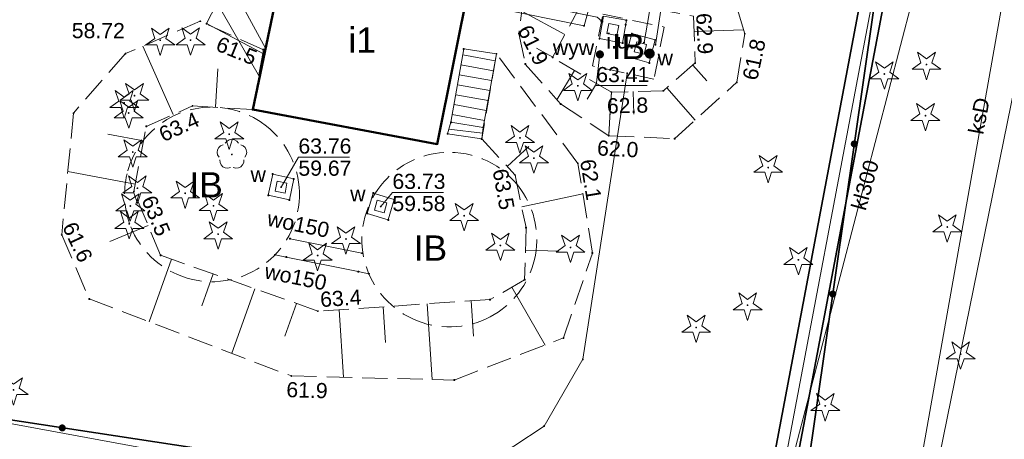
# Model space of a CAD drawing. Header units: millimetres. Extents: x 6421400 to 6424255, y 5791334 to 5793836.
# Tile 48 of 101: x 6422827 to 6422876, y 5792723 to 5792743. Entities that reach past the tile are written whole.
import ezdxf
from ezdxf.enums import TextEntityAlignment as Align

# ---------------------------------------------------------------- set-up
doc = ezdxf.new("R2010")
doc.units = ezdxf.units.MM
doc.linetypes.add('PRZER2-1', pattern=[1.5, 1, -0.5])
doc.linetypes.add('PRZER2_5-1', pattern=[1.75, 1.25, -0.5])
doc.layers.get('0').update_dxf_attribs({"color": 252})
for name, color, linetype, lineweight in [('GESBZO', 7, 'Continuous', 35), ('GESBZO_O', 252, 'Continuous', 35), ('GESDZI', 252, 'Continuous', 18), ('GSLKOG', 252, 'Continuous', 25), ('GSPPRB', 252, 'Continuous', 18), ('GSPRDI', 252, 'Continuous', 18), ('GSPRDL', 252, 'Continuous', 18), ('GSSSCH', 252, 'Continuous', 18), ('GSSZSN', 252, 'Continuous', 18), ('GULCNP', 252, 'Continuous', 18), ('GULCOI', 252, 'Continuous', 25), ('GULENN', 252, 'Continuous', 18), ('GULKDP', 252, 'Continuous', 18), ('GULKLP', 252, 'Continuous', 18), ('GULKLP_O', 252, 'Continuous', 18), ('GULKSP', 252, 'Continuous', 18), ('GULKSP_O', 252, 'Continuous', 18), ('GULWOP', 252, 'Continuous', 18), ('GULWOP_O', 252, 'Continuous', 18), ('GUPWWZ', 252, 'Continuous', 13), ('GUPWWZ_O', 252, 'Continuous', 13), ('GUSIBP', 252, 'Continuous', 18), ('GUSIBP_O', 252, 'Continuous', 18), ('GUSIKP', 252, 'Continuous', 18)]:
    doc.layers.add(name, color=color, linetype=linetype, lineweight=lineweight)
for name, color, linetype in [('GSPWPN', 252, 'Continuous'), ('GSPWPN_O', 252, 'Continuous'), ('GUPEUI', 252, 'Continuous'), ('GUPEUI_O', 252, 'Continuous'), ('GUPKSH_O', 252, 'Continuous'), ('GUPWSH', 252, 'Continuous'), ('GUPWSH_O', 252, 'Continuous'), ('GUPWWY', 252, 'Continuous'), ('GUPWWY_O', 252, 'Continuous'), ('xref', 252, 'Continuous')]:
    doc.layers.add(name, color=color, linetype=linetype)
doc.styles.add('Arial', font='arial.ttf')

# ---------------------------------------------------------------- blocks, each defined once
blk = doc.blocks.new('GSPRDI1')
blk.add_hatch(color=0).paths.add_polyline_path([(-0.045, 0), (-0.042798, -0.013906), (-0.036406, -0.02645), (-0.02645, -0.036406), (-0.013906, -0.042798), (0, -0.045), (0.013906, -0.042798), (0.02645, -0.036406), (0.036406, -0.02645), (0.042798, -0.013906), (0.045, 0), (0.042798, 0.013906), (0.036406, 0.02645), (0.02645, 0.036406), (0.013906, 0.042798), (0, 0.045), (-0.013906, 0.042798), (-0.02645, 0.036406), (-0.036406, 0.02645), (-0.042798, 0.013906)])
at = {"color": 0}
blk.add_lwpolyline([(0.088531, -0.272471), (-0.231778, -0.713338), (-0.231778, -0.168396), (-0.750048, 0), (-0.231778, 0.168396), (-0.231778, 0.713338), (0.088531, 0.272471), (0.606801, 0.440867), (0.286493, 0), (0.606801, -0.440867)], close=True, dxfattribs=at)
blk = doc.blocks.new('GSPRDL1')
blk.add_hatch(color=0).paths.add_polyline_path([(-0.045, 0), (-0.042798, -0.013906), (-0.036406, -0.02645), (-0.02645, -0.036406), (-0.013906, -0.042798), (0, -0.045), (0.013906, -0.042798), (0.02645, -0.036406), (0.036406, -0.02645), (0.042798, -0.013906), (0.045, 0), (0.042798, 0.013906), (0.036406, 0.02645), (0.02645, 0.036406), (0.013906, 0.042798), (0, 0.045), (-0.013906, 0.042798), (-0.02645, 0.036406), (-0.036406, 0.02645), (-0.042798, 0.013906)])
at = {"color": 0}
for points in [[(-0.646351, 0.068773), (-0.677512, 0.194901), (-0.663766, 0.324092), (-0.606763, 0.440839), (-0.513345, 0.531129), (-0.394725, 0.584125), (-0.265141, 0.593465)], [(-0.134326, 0.635969), (-0.024001, 0.70458), (0.103115, 0.731429), (0.231763, 0.713292), (0.346501, 0.652348), (0.433559, 0.55591), (0.482485, 0.435555)], [(0.563333, 0.324277), (0.662679, 0.240553), (0.727494, 0.127956), (0.75, 0), (0.727494, -0.127956), (0.662679, -0.240553), (0.563333, -0.324277)], [(-0.265141, -0.593465), (-0.394725, -0.584125), (-0.513345, -0.531129), (-0.606763, -0.440839), (-0.663766, -0.324092), (-0.677512, -0.194901), (-0.646351, -0.068773)], [(0.482485, -0.435555), (0.433559, -0.55591), (0.346501, -0.652348), (0.231763, -0.713292), (0.103115, -0.731429), (-0.024001, -0.70458), (-0.134326, -0.635969)]]:
    blk.add_lwpolyline(points, dxfattribs=at)
blk = doc.blocks.new('GSLKOG2')
blk.add_hatch(color=0).paths.add_polyline_path([(0, 0.175), (-0.045293, 0.169037), (-0.0875, 0.151554), (-0.123744, 0.123744), (-0.151554, 0.0875), (-0.169037, 0.045293), (-0.175, 0), (-0.169037, -0.045293), (-0.151554, -0.0875), (-0.123744, -0.123744), (-0.0875, -0.151554), (-0.045293, -0.169037), (0, -0.175), (0.045293, -0.169037), (0.0875, -0.151554), (0.123744, -0.123744), (0.151554, -0.0875), (0.169037, -0.045293), (0.175, 0), (0.169037, 0.045293), (0.151554, 0.0875), (0.123744, 0.123744), (0.0875, 0.151554), (0.045293, 0.169037)])
blk = doc.blocks.new('GSPWPN1')
blk.add_hatch(color=0).paths.add_polyline_path([(0, 0.045), (-0.011647, 0.043467), (-0.0225, 0.038971), (-0.03182, 0.03182), (-0.038971, 0.0225), (-0.043467, 0.011647), (-0.045, 0), (-0.043467, -0.011647), (-0.038971, -0.0225), (-0.03182, -0.03182), (-0.0225, -0.038971), (-0.011647, -0.043467), (0, -0.045), (0.011647, -0.043467), (0.0225, -0.038971), (0.03182, -0.03182), (0.038971, -0.0225), (0.043467, -0.011647), (0.045, 0), (0.043467, 0.011647), (0.038971, 0.0225), (0.03182, 0.03182), (0.0225, 0.038971), (0.011647, 0.043467)])
blk = doc.blocks.new('GUPWSH1')
blk.add_hatch(color=0).paths.add_polyline_path([(0, 0.045), (-0.011647, 0.043467), (-0.0225, 0.038971), (-0.03182, 0.03182), (-0.038971, 0.0225), (-0.043467, 0.011647), (-0.045, 0), (-0.043467, -0.011647), (-0.038971, -0.0225), (-0.03182, -0.03182), (-0.0225, -0.038971), (-0.011647, -0.043467), (0, -0.045), (0.011647, -0.043467), (0.0225, -0.038971), (0.03182, -0.03182), (0.038971, -0.0225), (0.043467, -0.011647), (0.045, 0), (0.043467, 0.011647), (0.038971, 0.0225), (0.03182, 0.03182), (0.0225, 0.038971), (0.011647, 0.043467)])
blk = doc.blocks.new('GUPWWY1')
blk.add_hatch(color=0).paths.add_polyline_path([(0, 0.2), (-0.051764, 0.193185), (-0.1, 0.173205), (-0.141421, 0.141421), (-0.173205, 0.1), (-0.193185, 0.051764), (-0.2, 0), (-0.193185, -0.051764), (-0.173205, -0.1), (-0.141421, -0.141421), (-0.1, -0.173205), (-0.051764, -0.193185), (0, -0.2), (0.051764, -0.193185), (0.1, -0.173205), (0.141421, -0.141421), (0.173205, -0.1), (0.193185, -0.051764), (0.2, 0), (0.193185, 0.051764), (0.173205, 0.1), (0.141421, 0.141421), (0.1, 0.173205), (0.051764, 0.193185)])
blk = doc.blocks.new('GUPEUI1')
blk.add_hatch(color=0).paths.add_polyline_path([(0, 0.25), (-0.064705, 0.241481), (-0.125, 0.216506), (-0.176777, 0.176777), (-0.216506, 0.125), (-0.241481, 0.064705), (-0.25, 0), (-0.241481, -0.064705), (-0.216506, -0.125), (-0.176777, -0.176777), (-0.125, -0.216506), (-0.064705, -0.241481), (0, -0.25), (0.064705, -0.241481), (0.125, -0.216506), (0.176777, -0.176777), (0.216506, -0.125), (0.241481, -0.064705), (0.25, 0), (0.241481, 0.064705), (0.216506, 0.125), (0.176777, 0.176777), (0.125, 0.216506), (0.064705, 0.241481)])
blk = doc.blocks.new('GUPWWZ1_2')
at = {"color": 0}
blk.add_lwpolyline([(-0.25, 0.25), (-0.25, -0.25), (0.25, -0.25), (0.25, 0.25)], close=True, dxfattribs=at)
blk = doc.blocks.new('GSPPRB0')
at = {"color": 0, "lineweight": 18}
blk.add_lwpolyline([(-0.007955, 0.0225), (0.007955, 0.0225), (0.0225, 0.007955), (0.0225, -0.007955), (0.007955, -0.0225), (-0.007955, -0.0225), (-0.0225, -0.007955), (-0.0225, 0.007955)], close=True, dxfattribs=at)
blk = doc.blocks.new('G$CC51CC4AD')
at = {"layer": 'GESBZO', "linetype": 'Continuous', "lineweight": 50, "elevation": 10.26}
blk.add_lwpolyline([(6422840.55, 5792747.57), (6422845.71, 5792746.54), (6422849.57, 5792745.77), (6422849.49, 5792745.39), (6422847.87, 5792737.25), (6422838.75, 5792738.96)], close=True, dxfattribs=at)
at = {"layer": 'GESDZI', "linetype": 'Continuous', "lineweight": 18, "elevation": 10.3}
for points in [[(6422795.341, 5792905.438), (6422908.081, 5792885.793), (6422911.194, 5792830.604), (6422917.26, 5792719.89), (6422863.06, 5792716.73), (6422822.73, 5792724.17), (6422811.63, 5792724.79), (6422810.34, 5792698.25), (6422801.082, 5792696.382), (6422784.98, 5792698.5), (6422786.28, 5792726.3), (6422688.8, 5792730.98), (6422628.77, 5792742.38), (6422626.228, 5792743.45), (6422630.461, 5792804.26), (6422635.086, 5792870.721), (6422635.545, 5792889.65), (6422641.575, 5792889.501), (6422641.844, 5792899.611), (6422635.964, 5792905.63), (6422636.303, 5792918.88), (6422638.343, 5792930.71), (6422642.952, 5792933.93)], [(6422917.26, 5792719.89), (6422810.34, 5792698.25), (6422811.63, 5792724.79), (6422822.73, 5792724.17), (6422863.06, 5792716.73)]]:
    blk.add_lwpolyline(points, close=True, dxfattribs=at)
at = {"layer": 'GSLKOG', "linetype": 'Continuous', "lineweight": 35, "elevation": 10.18}
for points in [[(6422865.67, 5792717.67), (6422822.66, 5792724.23), (6422830.52, 5792764.24), (6422845.2, 5792761.67)], [(6422849.27, 5792760.88), (6422871.3, 5792756.85), (6422865.67, 5792717.67)]]:
    blk.add_lwpolyline(points, dxfattribs=at)
at = {"layer": 'GSSSCH', "linetype": 'Continuous', "lineweight": 18, "elevation": 10.18}
for points in [[(6422849.18, 5792741.96), (6422850.8, 5792741.72), (6422850.14, 5792738.08), (6422848.55, 5792738.33)], [(6422848.55, 5792738.33), (6422850.14, 5792738.08), (6422850.07, 5792737.51), (6422848.38, 5792737.76)]]:
    blk.add_lwpolyline(points, close=True, dxfattribs=at)
for points in [[(6422850.738, 5792741.376), (6422849.129, 5792741.668)], [(6422850.648, 5792740.884), (6422849.044, 5792741.175)], [(6422850.559, 5792740.392), (6422848.958, 5792740.682)], [(6422850.47, 5792739.9), (6422848.873, 5792740.19)], [(6422850.381, 5792739.408), (6422848.787, 5792739.697)], [(6422850.292, 5792738.916), (6422848.702, 5792739.204)], [(6422850.202, 5792738.424), (6422848.616, 5792738.712)], [(6422850.105, 5792737.795), (6422848.451, 5792737.998)]]:
    blk.add_lwpolyline(points, dxfattribs=at)
at = {"layer": 'GSSZSN', "linetype": 'PRZER2_5-1', "lineweight": 18, "elevation": 10.14}
for points in [[(6422855.19, 5792744.55), (6422860.54, 5792743.59), (6422860.62, 5792741.27), (6422859.05, 5792739.89), (6422856.48, 5792739.82), (6422856.35, 5792737.67), (6422859.6, 5792737.52), (6422862.68, 5792740.31), (6422863.07, 5792742.71), (6422862.08, 5792746.04), (6422855.15, 5792747.17), (6422852.39, 5792746.33)], [(6422856.48, 5792739.82), (6422853.57, 5792741.54), (6422855.19, 5792744.55), (6422852.39, 5792746.33), (6422851.9, 5792742.72), (6422852.22, 5792741.21), (6422853.97, 5792739.24), (6422856.35, 5792737.67)], [(6422850.07, 5792737.51), (6422851.72, 5792735.72), (6422852.26, 5792733.12), (6422852.19, 5792730.54), (6422850.48, 5792729.56), (6422841.97, 5792728.99), (6422834.2, 5792731.75), (6422832.88, 5792734.91), (6422833.49, 5792738.13), (6422835.77, 5792739.14), (6422838.75, 5792738.96), (6422839.28, 5792741.92), (6422836.16, 5792743.33), (6422832.46, 5792741.73), (6422829.89, 5792738.78), (6422829.31, 5792732.76), (6422830.67, 5792729.59), (6422840.66, 5792725.78), (6422848.71, 5792725.58), (6422854.11, 5792727.66), (6422855.54, 5792731.86), (6422854.82, 5792736.3), (6422850.8, 5792741.72)]]:
    blk.add_lwpolyline(points, close=True, dxfattribs=at)
at = {"layer": 'GSSZSN', "linetype": 'Continuous', "lineweight": 18, "elevation": 10.14}
for points in [[(6422854.182, 5792742.678), (6422852.05, 5792743.826)], [(6422860.567, 5792742.817), (6422863.013, 5792742.901)], [(6422834.814, 5792738.717), (6422833.316, 5792742.1)], [(6422853.579, 5792741.557), (6422852.771, 5792741.992)], [(6422860.498, 5792741.163), (6422861.19, 5792740.375)], [(6422836.904, 5792739.072), (6422837.019, 5792740.981)], [(6422854.65, 5792740.902), (6422853.788, 5792739.444)], [(6422855.746, 5792740.254), (6422855.281, 5792739.468)], [(6422857.558, 5792739.849), (6422857.588, 5792738.73)], [(6422860.615, 5792738.439), (6422859.213, 5792740.034)], [(6422833.354, 5792737.41), (6422831.588, 5792737.745)], [(6422851.323, 5792736.15), (6422852.395, 5792737.138)], [(6422832.948, 5792735.267), (6422829.612, 5792735.899)], [(6422852.045, 5792734.157), (6422855.066, 5792734.785)], [(6422833.581, 5792733.233), (6422831.684, 5792732.44)], [(6422852.23, 5792731.999), (6422853.881, 5792731.954)], [(6422833.64, 5792728.457), (6422834.741, 5792731.558)], [(6422836.796, 5792730.828), (6422836.237, 5792729.254)], [(6422838.852, 5792730.098), (6422837.717, 5792726.902)], [(6422851.564, 5792730.181), (6422853.208, 5792727.312)], [(6422849.55, 5792729.498), (6422849.667, 5792727.746)], [(6422840.907, 5792729.368), (6422840.331, 5792727.746)], [(6422843.021, 5792729.06), (6422843.245, 5792725.716)], [(6422845.197, 5792729.206), (6422845.316, 5792727.434)], [(6422847.374, 5792729.352), (6422847.624, 5792725.607)]]:
    blk.add_lwpolyline(points, dxfattribs=at)
at = {"layer": 'GULCNP', "linetype": 'Continuous', "lineweight": 18, "elevation": 10.18}
blk.add_lwpolyline([(6422853.106, 5792644.778), (6422851.952, 5792644.795), (6422852.045, 5792652.798), (6422871.77, 5792757.03)], dxfattribs=at)
at = {"layer": 'GULCOI', "linetype": 'Continuous', "lineweight": 35, "elevation": 10.18}
blk.add_lwpolyline([(6422853.115, 5792645.328), (6422852.512, 5792645.339), (6422852.594, 5792652.745), (6422872.343, 5792756.943), (6422871.197, 5792757.116), (6422851.496, 5792652.851), (6422851.4, 5792644.259), (6422853.096, 5792644.229)], close=True, dxfattribs=at)
at = {"layer": 'GULENN', "linetype": 'Continuous', "lineweight": 18, "elevation": 10.18}
for points in [[(6422846.17, 5792748.848), (6422839.393, 5792750.344), (6422838.886, 5792747.918), (6422836.472, 5792743.214), (6422839.323, 5792741.7)], [(6422839.384, 5792741.995), (6422837.678, 5792745.129), (6422838.609, 5792746.205), (6422839.153, 5792749.967), (6422846.045, 5792748.221)], [(6422849.797, 5792746.905), (6422856.764, 5792745.137), (6422858.532, 5792745.807), (6422858.528, 5792744.78), (6422858.093, 5792742.279)], [(6422853.923, 5792746.226), (6422859.118, 5792745.174), (6422858.657, 5792742.172)]]:
    blk.add_lwpolyline(points, dxfattribs=at)
at = {"layer": 'GULKDP', "linetype": 'Continuous', "lineweight": 18, "elevation": 10.18}
blk.add_lwpolyline([(6422839.091, 5792740.589), (6422836.358, 5792745.356), (6422832.366, 5792750.57)], dxfattribs=at)
at = {"layer": 'GULKLP', "linetype": 'Continuous', "lineweight": 18, "elevation": 10.18}
blk.add_lwpolyline([(6422862.69, 5792711.19), (6422875.38, 5792759.83)], dxfattribs=at)
at = {"layer": 'GULKSP', "linetype": 'Continuous', "lineweight": 18, "elevation": 10.18}
blk.add_lwpolyline([(6422878.52, 5792759.63), (6422871.228, 5792718.455), (6422862.362, 5792679.199), (6422859.862, 5792668.627), (6422850.966, 5792657.329), (6422848.791, 5792653.108), (6422847.826, 5792650.983), (6422847.354, 5792650.694)], dxfattribs=at)
at = {"layer": 'GULWOP', "linetype": 'Continuous', "lineweight": 18, "elevation": 10.18}
for points in [[(6422849.271, 5792744.287), (6422855.128, 5792743.102), (6422865.455, 5792781.191), (6422865.373, 5792780.891)], [(6422850.235, 5792613.625), (6422850.235, 5792614.125), (6422851.074, 5792633.249), (6422851.019, 5792642.206), (6422852.111, 5792655.04), (6422853.171, 5792666.35), (6422861.172, 5792666.35), (6422871.024, 5792713.649), (6422878.461, 5792750.201), (6422880.548, 5792760.633), (6422881.14, 5792763.72), (6422882.16, 5792764.37), (6422888.275, 5792763.455), (6422888.671, 5792765.494), (6422890.918, 5792765.148)], [(6422849.379, 5792744.831), (6422855.777, 5792743.536), (6422855.987, 5792743.346)], [(6422821.376, 5792715.325), (6422850.149, 5792721.316), (6422853.155, 5792723.302), (6422855.065, 5792726.606), (6422857.259, 5792740.753)], [(6422840.593, 5792732.573), (6422844.149, 5792731.855)], [(6422839.856, 5792731.774), (6422840.409, 5792731.662), (6422843.965, 5792730.943), (6422844.494, 5792730.836)]]:
    blk.add_lwpolyline(points, dxfattribs=at)
at = {"layer": 'GUPWSH_O', "linetype": 'Continuous', "lineweight": 13, "elevation": 10.8, "flags": 128}
for points in [[(6422855.912, 5792741.695), (6422855.73, 5792740.145), (6422858.25, 5792740.145)], [(6422840.15, 5792735.125), (6422841.008, 5792736.61), (6422843.528, 5792736.61)], [(6422845.075, 5792734.165), (6422845.655, 5792734.863), (6422848.175, 5792734.863)]]:
    blk.add_lwpolyline(points, dxfattribs=at)
at = {"layer": 'GUPWWY', "linetype": 'Continuous', "lineweight": 5, "elevation": 10.24, "flags": 128}
blk.add_lwpolyline([(6422855.987, 5792741.695, -1), (6422855.837, 5792741.695, -1)], format="xyb", close=True, dxfattribs=at)
at = {"layer": 'GUSIBP', "linetype": 'PRZER2-1', "lineweight": 18, "elevation": 10.22}
blk.add_lwpolyline([(6422856.054, 5792743.688), (6422859.087, 5792743.043), (6422858.583, 5792740.472), (6422855.55, 5792741.117)], close=True, dxfattribs=at)
for points in [[(6422839.428, 5792738.144, -0.220851), (6422841.056, 5792734.89, -0.23578), (6422839.434, 5792731.388, -0.262775), (6422835.241, 5792730.712, -0.212656), (6422832.724, 5792733.167, -0.155207), (6422832.539, 5792735.779, -0.154489), (6422833.888, 5792738.01, -0.362908)], [(6422845.245, 5792735.404, -0.197026), (6422848.192, 5792736.839, -0.261929), (6422852.009, 5792735.004, -0.213634), (6422852.674, 5792731.537, -0.216827), (6422850.484, 5792728.707, -0.233458), (6422846.659, 5792728.605, -0.503878)]]:
    blk.add_lwpolyline(points, format="xyb", close=True, dxfattribs=at)
at = {"layer": 'GUSIKP', "linetype": 'Continuous', "lineweight": 18, "elevation": 10.22}
for points in [[(6422856.08, 5792743.58), (6422857.22, 5792743.38), (6422857.03, 5792742.25), (6422855.89, 5792742.47)], [(6422857.49, 5792742.72), (6422858.64, 5792742.41), (6422858.35, 5792741.27), (6422857.19, 5792741.6)], [(6422839.74, 5792735.77), (6422840.78, 5792735.53), (6422840.56, 5792734.49), (6422839.52, 5792734.72)], [(6422844.71, 5792734.83), (6422845.74, 5792734.51), (6422845.45, 5792733.5), (6422844.41, 5792733.82)]]:
    blk.add_lwpolyline(points, close=True, dxfattribs=at)
at = {"layer": 'GSLKOG', "linetype": 'Continuous', "lineweight": 25}
for p, rotation in [((6422868.485, 5792737.26, 10.18), 261.8228147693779), ((6422868.485, 5792737.26, 10.18), 261.8228147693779), ((6422867.418, 5792729.836, 10.18), 261.8228147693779), ((6422867.418, 5792729.836, 10.18), 261.8228147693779), ((6422829.336, 5792723.212, 10.18), 171.3279292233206), ((6422829.336, 5792723.212, 10.18), 171.3279292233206)]:
    blk.add_blockref('GSLKOG2', p, dxfattribs=dict(at, rotation=rotation))
at = {"layer": 'GSPPRB', "linetype": 'Continuous', "lineweight": 18, "rotation": 90}
for p in [(6422836.472, 5792743.214, 10.28), (6422855.128, 5792743.102, 10.28), (6422855.987, 5792743.346, 10.28), (6422856.033, 5792743.305, 10.28), (6422857.184, 5792743.164, 10.28), (6422857.22, 5792743.38, 10.28), (6422857.49, 5792742.72, 10.28), (6422855.89, 5792742.47, 10.28), (6422857.03, 5792742.25, 10.28), (6422857.34, 5792742.16, 10.28), (6422858.093, 5792742.279, 10.28), (6422858.64, 5792742.41, 10.28), (6422858.657, 5792742.172, 10.28), (6422832.46, 5792741.73, 10.28), (6422839.28, 5792741.92, 10.28), (6422849.18, 5792741.96, 10.28), (6422850.8, 5792741.72, 10.28), (6422857.19, 5792741.6, 10.28), (6422852.22, 5792741.21, 10.28), (6422853.57, 5792741.54, 10.28), (6422857.382, 5792741.545, 10.28), (6422858.35, 5792741.27, 10.28), (6422860.62, 5792741.27, 10.28), (6422857.259, 5792740.753, 10.28), (6422862.68, 5792740.31, 10.28), (6422859.05, 5792739.89, 10.28), (6422853.97, 5792739.24, 10.28), (6422829.89, 5792738.78, 10.28), (6422838.75, 5792738.96, 10.28), (6422848.55, 5792738.33, 10.28), (6422833.49, 5792738.13, 10.28), (6422848.38, 5792737.76, 10.28), (6422850.14, 5792738.08, 10.28), (6422847.87, 5792737.25, 10.28), (6422850.07, 5792737.51, 10.28), (6422859.6, 5792737.52, 10.28), (6422839.74, 5792735.77, 10.28), (6422840.78, 5792735.53, 10.28), (6422844.71, 5792734.83, 10.28), (6422839.52, 5792734.72, 10.28), (6422840.56, 5792734.49, 10.28), (6422845.74, 5792734.51, 10.28), (6422844.41, 5792733.82, 10.28), (6422845.45, 5792733.5, 10.28), (6422852.26, 5792733.12, 10.28), (6422840.593, 5792732.573, 10.28), (6422844.149, 5792731.855, 10.28), (6422855.54, 5792731.86, 10.28), (6422834.2, 5792731.75, 10.28), (6422839.856, 5792731.774, 10.28), (6422840.409, 5792731.662, 10.28), (6422843.965, 5792730.943, 10.28), (6422844.494, 5792730.836, 10.28), (6422852.19, 5792730.54, 10.28), (6422830.67, 5792729.59, 10.28), (6422850.48, 5792729.56, 10.28), (6422854.11, 5792727.66, 10.28), (6422855.065, 5792726.606, 10.28), (6422848.71, 5792725.58, 10.28), (6422853.155, 5792723.302, 10.28)]:
    blk.add_blockref('GSPPRB0', p, dxfattribs=at)
at = {"layer": 'GSPRDI', "linetype": 'Continuous', "lineweight": 18, "rotation": 90}
for p in [(6422834.18, 5792742.39, 10.12), (6422835.68, 5792742.4, 10.12), (6422872.05, 5792741.19, 10.12), (6422869.97, 5792740.72, 10.12), (6422854.82, 5792740.14, 10.12), (6422832.91, 5792739.65, 10.12), (6422832.4, 5792739.29, 10.12), (6422832.62, 5792738.79, 10.12), (6422872, 5792738.66, 10.12), (6422837.59, 5792737.74, 10.12), (6422851.96, 5792737.56, 10.12), (6422832.82, 5792736.86, 10.12), (6422852.65, 5792736.56, 10.12), (6422864.23, 5792736.09, 10.12), (6422833.05, 5792735.07, 10.12), (6422835.41, 5792734.82, 10.12), (6422832.7, 5792734.19, 10.12), (6422836.81, 5792734.2, 10.12), (6422849.2, 5792733.71, 10.12), (6422832.65, 5792733.31, 10.12), (6422837.04, 5792732.8, 10.12), (6422873.08, 5792733.15, 10.12), (6422843.36, 5792732.56, 10.12), (6422850.99, 5792732.24, 10.12), (6422854.46, 5792732.14, 10.12), (6422841.96, 5792731.74, 10.12), (6422865.72, 5792731.53, 10.12), (6422863.21, 5792729.28, 10.12), (6422860.67, 5792728.18, 10.12), (6422873.74, 5792726.86, 10.12), (6422826.93, 5792725.09, 10.12), (6422867.05, 5792724.3, 10.12)]:
    blk.add_blockref('GSPRDI1', p, dxfattribs=at)
at = {"layer": 'GSPRDL', "linetype": 'Continuous', "lineweight": 18, "rotation": 90}
blk.add_blockref('GSPRDL1', (6422837.72, 5792736.74, 10.12), dxfattribs=at)
at = {"layer": 'GSPWPN', "linetype": 'Continuous', "lineweight": 5, "rotation": 90}
for p in [(6422836.16, 5792743.33, 10.2), (6422851.9, 5792742.72, 10.2), (6422863.07, 5792742.71, 10.2), (6422856.48, 5792739.82, 10.2), (6422835.77, 5792739.14, 10.2), (6422856.35, 5792737.67, 10.2), (6422854.82, 5792736.3, 10.2), (6422851.72, 5792735.72, 10.2), (6422832.88, 5792734.91, 10.2), (6422829.31, 5792732.76, 10.2), (6422841.97, 5792728.99, 10.2), (6422840.66, 5792725.78, 10.2)]:
    blk.add_blockref('GSPWPN1', p, dxfattribs=at)
at = {"layer": 'GUPEUI', "linetype": 'Continuous', "lineweight": 5, "rotation": 90}
blk.add_blockref('GUPEUI1', (6422858.371, 5792741.732, 10.24), dxfattribs=at)
at = {"layer": 'GUPWSH', "linetype": 'Continuous', "lineweight": 5, "rotation": 90}
for p in [(6422855.91, 5792741.69, 10.24), (6422840.15, 5792735.125, 10.24), (6422845.075, 5792734.165, 10.24)]:
    blk.add_blockref('GUPWSH1', p, dxfattribs=at)
at = {"layer": 'GUPWWY', "linetype": 'Continuous', "lineweight": 5, "rotation": 90}
blk.add_blockref('GUPWWY1', (6422855.91, 5792741.69, 10.24), dxfattribs=at)
at = {"layer": 'GUPWWZ', "linetype": 'Continuous', "lineweight": 13}
for p, rotation in [((6422856.551, 5792742.922, 10.25), 347.9772867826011), ((6422857.915, 5792742.005, 10.25), 75.62085694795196), ((6422840.15, 5792735.125, 10.25), 349.2957113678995), ((6422845.075, 5792734.165, 10.25), 344.5417631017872)]:
    blk.add_blockref('GUPWWZ1_2', p, dxfattribs=dict(at, rotation=rotation))
at = {"layer": 'GESBZO_O', "linetype": 'Continuous', "lineweight": 0, "style": 'Arial'}
blk.add_text('i1', height=1.25, rotation=360, dxfattribs=at).set_placement((6422844.16, 5792741.773, 10.8), align=Align.CENTER)
at = {"layer": 'GSPWPN_O', "linetype": 'Continuous', "lineweight": 0, "style": 'Arial'}
for s, rotation, p in [('62.9', 272.5441, (6422860.665, 5792743.721, 10.8)), ('61.9', 296.0013, (6422851.828, 5792742.904, 10.8)), ('62.8', 1.3024, (6422856.266, 5792738.767, 10.8)), ('62.0', 357.1674, (6422855.757, 5792736.694, 10.8)), ('62.1', 279.452, (6422854.926, 5792736.44, 10.8)), ('63.5', 280.1758, (6422850.604, 5792735.958, 10.8)), ('63.5', 292.4116, (6422833.24, 5792734.509, 10.8)), ('61.6', 295.1648, (6422829.323, 5792733.17, 10.8)), ('63.4', 3.6583, (6422842.107, 5792729.188, 10.8)), ('61.9', 358.2694, (6422840.404, 5792724.736, 10.8))]:
    blk.add_text(s, height=0.75, rotation=rotation, dxfattribs=at).set_placement(p)
for s, rotation, p in [('61.5', 337.7808, (6422838.756, 5792741.14, 10.8)), ('61.8', 77.8451, (6422864.109, 5792742.358, 10.8)), ('63.4', 24.7924, (6422836.191, 5792738.195, 10.8))]:
    blk.add_text(s, height=0.75, rotation=rotation, dxfattribs=at).set_placement(p, align=Align.RIGHT)
at = {"layer": 'GULKLP_O', "linetype": 'Continuous', "lineweight": 0, "style": 'Arial'}
blk.add_text('kl300', height=0.75, rotation=74.4769, dxfattribs=at).set_placement((6422869.376, 5792735.129, 10.8), align=Align.CENTER)
at = {"layer": 'GULKSP_O', "linetype": 'Continuous', "lineweight": 0, "style": 'Arial'}
blk.add_text('ksD', height=0.75, rotation=79.3261, dxfattribs=at).set_placement((6422875.019, 5792738.58, 10.8), align=Align.CENTER)
at = {"layer": 'GULWOP_O', "linetype": 'Continuous', "lineweight": 0, "style": 'Arial'}
for p in [(6422840.934, 5792732.919, 10.8), (6422840.802, 5792730.314, 10.8)]:
    blk.add_text('wo150', height=0.75, rotation=348.5771, dxfattribs=at).set_placement(p, align=Align.CENTER)
at = {"layer": 'GUPEUI_O', "linetype": 'Continuous', "lineweight": 0, "style": 'Arial'}
blk.add_text('i.u.', height=0.75, rotation=360, dxfattribs=at).set_placement((6422857.621, 5792741.982, 10.8), align=Align.RIGHT)
at = {"layer": 'GUPKSH_O', "linetype": 'Continuous', "lineweight": 0, "style": 'Arial'}
blk.add_text('58.72', height=0.75, rotation=360, dxfattribs=at).set_placement((6422829.808, 5792742.493, 10.8))
at = {"layer": 'GUPWSH_O', "linetype": 'Continuous', "lineweight": 0, "style": 'Arial'}
for s, p in [('63.41', (6422855.73, 5792740.318, 10.8)), ('63.76', (6422841.008, 5792736.782, 10.8)), ('59.67', (6422841.008, 5792735.687, 10.8)), ('63.73', (6422845.655, 5792735.036, 10.8)), ('59.58', (6422845.655, 5792733.941, 10.8))]:
    blk.add_text(s, height=0.75, rotation=360, dxfattribs=at).set_placement(p)
at = {"layer": 'GUPWWY_O', "linetype": 'Continuous', "lineweight": 0, "style": 'Arial'}
blk.add_text('wyw.', height=0.75, rotation=360, dxfattribs=at).set_placement((6422855.914, 5792741.656, 10.8), align=Align.RIGHT)
at = {"layer": 'GUPWWZ_O', "linetype": 'Continuous', "lineweight": 0, "style": 'Arial'}
for p in [(6422859.521, 5792741.143, 10.8), (6422839.4, 5792735.375, 10.8), (6422844.325, 5792734.415, 10.8)]:
    blk.add_text('w', height=0.75, rotation=360, dxfattribs=at).set_placement(p, align=Align.RIGHT)
at = {"layer": 'GUSIBP_O', "linetype": 'Continuous', "lineweight": 0, "style": 'Arial'}
for p in [(6422857.319, 5792741.455, 10.8), (6422836.446, 5792734.614, 10.8), (6422847.534, 5792731.486, 10.8)]:
    blk.add_text('IB', height=1.25, rotation=360, dxfattribs=at).set_placement(p, align=Align.CENTER)

msp = doc.modelspace()

# ---------------------------------------------------------------- block references
at = {"layer": 'xref'}
msp.add_blockref('G$CC51CC4AD', (0, 0), dxfattribs=at)

doc.saveas('drawing.dxf')
